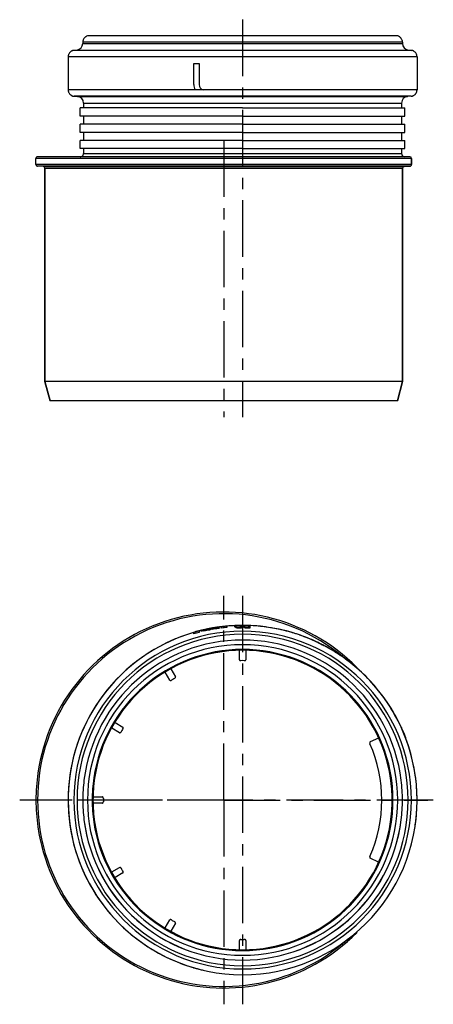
# Model space of a CAD drawing. Header units: millimetres. Extents: x 222 to 738, y 97 to 399.
# Tile 1 of 3: x 222 to 350, y 97 to 399. Entities that reach past the tile are written whole.
import ezdxf

# ---------------------------------------------------------------- set-up
doc = ezdxf.new("R2010")
doc.units = ezdxf.units.MM
doc.header["$LTSCALE"] = 46.255
doc.linetypes.add('CENTER', pattern=[0.6, 0.375, -0.075, 0.075, -0.075])
doc.layers.get('0').update_dxf_attribs({"linetype": 'CONTINUOUS'})
for name, color, linetype in [('9_820_136_new_view_1_BL5', 7, 'CONTINUOUS'), ('9_820_136_oben_3_BL4', 7, 'CONTINUOUS'), ('PR980_201_00_new_view_1_BL0', 7, 'CONTINUOUS'), ('PR980_201_00_oben_3_BL2', 7, 'CONTINUOUS')]:
    doc.layers.add(name, color=color, linetype=linetype)

# ---------------------------------------------------------------- blocks, each defined once
blk = doc.blocks.new('PR980_201_00_NEW_VIEW_1_BL0', base_point=(286.08, 335.83))
at = {"layer": 'PR980_201_00_new_view_1_BL0', "color": 7, "linetype": 'Continuous'}
for p, q in [((338.73, 394.36), (243.33, 394.36)), ((241.88, 392.43), (241.88, 392.02)), ((241.88, 392.43), (241.88, 392.02)), ((340.18, 392.43), (340.18, 392.02)), ((340.18, 392.43), (340.18, 392.02)), ((237.38, 387.93), (237.38, 377.83)), ((237.38, 387.93), (237.38, 377.83)), ((240.13, 390.03), (239.14, 389.91)), ((240.13, 390.03), (239.14, 389.91)), ((341.94, 390.03), (342.93, 389.91)), ((341.94, 390.03), (342.93, 389.91)), ((344.68, 387.93), (344.68, 377.83)), ((344.68, 387.93), (344.68, 377.83)), ((276.05, 379.39), (276.05, 385.87)), ((276.05, 385.87), (277.65, 385.87)), ((277.65, 385.87), (277.65, 379.39)), ((239.21, 375.83), (240.31, 375.74)), ((239.21, 375.83), (240.31, 375.74)), ((342.86, 375.83), (341.76, 375.74)), ((342.86, 375.83), (341.76, 375.74)), ((242.13, 372.23), (241.13, 372.23)), ((241.13, 369.73), (241.13, 372.23)), ((242.13, 373.74), (242.13, 372.23)), ((242.13, 373.74), (242.13, 372.23)), ((291.03, 372.23), (242.13, 372.23)), ((291.03, 372.23), (339.93, 372.23)), ((339.93, 373.74), (339.93, 372.23)), ((339.93, 373.74), (339.93, 372.23)), ((339.93, 372.23), (340.93, 372.23)), ((340.93, 369.73), (340.93, 372.23)), ((242.13, 369.73), (241.13, 369.73)), ((242.13, 369.73), (242.13, 367.23)), ((291.03, 369.73), (242.13, 369.73)), ((242.13, 369.73), (242.13, 367.23)), ((291.03, 369.73), (339.93, 369.73)), ((339.93, 369.73), (339.93, 367.23)), ((339.93, 369.73), (340.93, 369.73)), ((339.93, 369.73), (339.93, 367.23)), ((242.13, 367.23), (241.13, 367.23)), ((241.13, 364.73), (241.13, 367.23)), ((291.03, 367.23), (242.13, 367.23)), ((291.03, 367.23), (339.93, 367.23)), ((339.93, 367.23), (340.93, 367.23)), ((340.93, 364.73), (340.93, 367.23)), ((242.13, 364.73), (241.13, 364.73)), ((242.13, 364.73), (242.13, 362.23)), ((291.03, 364.73), (242.13, 364.73)), ((242.13, 364.73), (242.13, 362.23)), ((291.03, 364.73), (339.93, 364.73)), ((339.93, 364.73), (339.93, 362.23)), ((339.93, 364.73), (340.93, 364.73)), ((339.93, 364.73), (339.93, 362.23)), ((242.13, 362.23), (241.13, 362.23)), ((241.13, 359.73), (241.13, 362.23)), ((291.03, 362.23), (242.13, 362.23)), ((291.03, 362.23), (339.93, 362.23)), ((339.93, 362.23), (340.93, 362.23)), ((340.93, 359.73), (340.93, 362.23)), ((241.13, 357.23), (227.98, 357.23)), ((242.13, 359.73), (241.13, 359.73)), ((340.93, 357.23), (241.13, 357.23)), ((242.13, 359.73), (242.13, 358.23)), ((291.03, 359.73), (242.13, 359.73)), ((242.13, 359.73), (242.13, 358.23)), ((291.03, 359.73), (339.93, 359.73)), ((339.93, 359.73), (339.93, 358.23)), ((339.93, 359.73), (340.93, 359.73)), ((339.93, 359.73), (339.93, 358.23)), ((342.48, 357.23), (340.93, 357.23)), ((227.48, 354.85), (227.48, 356.73)), ((227.48, 354.85), (227.48, 356.73)), ((229.76, 354.26), (227.96, 354.35)), ((229.76, 354.26), (227.96, 354.35)), ((342.51, 354.35), (340.71, 354.26)), ((340.71, 354.26), (342.51, 354.35)), ((342.98, 356.73), (342.98, 354.85)), ((342.98, 354.85), (342.98, 356.73)), ((230.23, 353.76), (230.23, 288.23)), ((230.23, 288.23), (230.23, 353.76)), ((340.23, 353.76), (340.23, 288.23)), ((340.23, 288.23), (340.23, 353.76)), ((230.23, 288.23), (231.84, 282.23)), ((231.84, 282.23), (230.23, 288.23)), ((340.23, 288.23), (230.23, 288.23)), ((340.23, 288.23), (338.62, 282.23)), ((338.62, 282.23), (340.23, 288.23)), ((233.43, 282.23), (231.84, 282.23)), ((337.03, 282.23), (233.43, 282.23)), ((338.62, 282.23), (337.03, 282.23))]:
    blk.add_line(p, q, dxfattribs=at)
at = {"layer": 'PR980_201_00_new_view_1_BL0', "color": 9, "linetype": 'Continuous'}
for p, q in [((244.78, 392.43), (241.88, 392.43)), ((241.88, 392.02), (340.18, 392.02)), ((244.86, 392.43), (244.78, 392.43)), ((337.2, 392.43), (244.86, 392.43)), ((337.28, 392.43), (337.2, 392.43)), ((340.18, 392.43), (337.28, 392.43)), ((344.68, 387.93), (237.38, 387.93)), ((239.66, 389.91), (239.14, 389.91)), ((240.13, 389.91), (239.66, 389.91)), ((240.13, 390.03), (341.94, 390.03)), ((341.94, 389.91), (240.13, 389.91)), ((342.4, 389.91), (341.94, 389.91)), ((342.93, 389.91), (342.4, 389.91)), ((344.68, 377.83), (237.38, 377.83)), ((240.31, 375.83), (239.21, 375.83)), ((341.76, 375.83), (240.31, 375.83)), ((240.31, 375.74), (341.76, 375.74)), ((342.86, 375.83), (341.76, 375.83)), ((242.13, 373.74), (339.93, 373.74)), ((242.13, 358.23), (339.93, 358.23)), ((342.98, 356.73), (227.48, 356.73)), ((342.98, 354.85), (227.48, 354.85)), ((229.76, 354.35), (227.96, 354.35)), ((340.71, 354.35), (229.76, 354.35)), ((229.76, 354.26), (340.71, 354.26)), ((342.51, 354.35), (340.71, 354.35)), ((230.23, 353.76), (233.85, 353.76)), ((233.85, 353.76), (241.43, 353.76)), ((241.43, 353.76), (243.08, 353.76)), ((243.08, 353.76), (245.06, 353.76)), ((245.06, 353.76), (250.47, 353.76)), ((250.47, 353.76), (251.97, 353.76)), ((251.97, 353.76), (262.37, 353.76)), ((262.37, 353.76), (262.64, 353.76)), ((262.64, 353.76), (265.39, 353.76)), ((265.39, 353.76), (266.74, 353.76)), ((266.74, 353.76), (269.34, 353.76)), ((269.34, 353.76), (289.53, 353.76)), ((289.53, 353.76), (292.53, 353.76)), ((292.53, 353.76), (332.68, 353.76)), ((332.68, 353.76), (332.76, 353.76)), ((332.76, 353.76), (340.23, 353.76))]:
    blk.add_line(p, q, dxfattribs=at)
at = {"layer": 'PR980_201_00_new_view_1_BL0', "color": 7, "linetype": 'CENTER'}
blk.add_line((285.23, 362.23), (285.23, 277.23), dxfattribs=at)
at = {"layer": 'PR980_201_00_new_view_1_BL0', "color": 7, "linetype": 'Continuous'}
for centre, radius, start, end in [((243.88, 392.43), 2, 145.9208, 157.8041), ((243.88, 392.43), 2, 145.9643, 157.7731), ((243.88, 392.43), 2, 139.9977, 145.9643), ((243.88, 392.43), 2, 140.0412, 145.9208), ((243.88, 392.43), 2, 128.1579, 140.0412), ((243.88, 392.43), 2, 128.1889, 139.9977), ((243.88, 392.43), 2, 122.9027, 128.1579), ((243.88, 392.43), 2, 122.8672, 128.1889), ((243.88, 392.43), 2, 105.962, 122.9027), ((243.88, 392.43), 2, 105.962, 122.8672), ((338.18, 392.43), 2, 57.0973, 74.038), ((338.18, 392.43), 2, 57.1328, 74.038), ((338.18, 392.43), 2, 51.8421, 57.0973), ((338.18, 392.43), 2, 51.8111, 57.1328), ((338.18, 392.43), 2, 39.9588, 51.8421), ((338.18, 392.43), 2, 40.0023, 51.8111), ((338.18, 392.43), 2, 34.0792, 39.9588), ((338.18, 392.43), 2, 34.0357, 40.0023), ((338.18, 392.43), 2, 22.1959, 34.0792), ((338.18, 392.43), 2, 22.2269, 34.0357), ((239.88, 392.02), 2, 277, 360), ((239.88, 392.02), 2, 277, 360), ((243.88, 392.43), 2, 163.0593, 180), ((243.88, 392.43), 2, 163.0948, 180), ((243.88, 392.43), 2, 157.8041, 163.0593), ((243.88, 392.43), 2, 157.7731, 163.0948), ((338.18, 392.43), 2, 16.9407, 22.1959), ((338.18, 392.43), 2, 16.9052, 22.2269), ((338.18, 392.43), 2, 0, 16.9407), ((338.18, 392.43), 2, 0, 16.9052), ((342.18, 392.02), 2, 180, 263), ((342.18, 392.02), 2, 180, 263), ((239.38, 387.93), 2, 161.0035, 180), ((239.38, 387.93), 2, 161.0537, 180), ((239.38, 387.93), 2, 155.0781, 161.0537), ((239.38, 387.93), 2, 155.1218, 161.0035), ((239.38, 387.93), 2, 141.8506, 155.0781), ((239.38, 387.93), 2, 141.7893, 155.1218), ((239.38, 387.93), 2, 135.1493, 141.8506), ((239.38, 387.93), 2, 135.2105, 141.7893), ((239.38, 387.93), 2, 121.9218, 135.1493), ((239.38, 387.93), 2, 121.8782, 135.2105), ((239.38, 387.93), 2, 115.9462, 121.9218), ((239.38, 387.93), 2, 115.9964, 121.8782), ((239.38, 387.93), 2, 97, 115.9462), ((239.38, 387.93), 2, 97, 115.9964), ((342.68, 387.93), 2, 64.0538, 83), ((342.68, 387.93), 2, 64.0036, 83), ((342.68, 387.93), 2, 58.0782, 64.0538), ((342.68, 387.93), 2, 58.1218, 64.0036), ((342.68, 387.93), 2, 44.8507, 58.0782), ((342.68, 387.93), 2, 44.7895, 58.1218), ((342.68, 387.93), 2, 38.1494, 44.8507), ((342.68, 387.93), 2, 38.2107, 44.7895), ((342.68, 387.93), 2, 24.9219, 38.1494), ((342.68, 387.93), 2, 24.8782, 38.2107), ((342.68, 387.93), 2, 18.9463, 24.9219), ((342.68, 387.93), 2, 18.9965, 24.8782), ((342.68, 387.93), 2, 0, 18.9965), ((342.68, 387.93), 2, 0, 18.9463), ((279.24, 379.39), 3.19, 180, 209.3419), ((279.24, 379.39), 1.59, 180, 258.5337), ((239.38, 377.83), 2, 180, 199.4016), ((239.38, 377.83), 2, 180, 199.4555), ((239.38, 377.83), 2, 199.4016, 205.5235), ((239.38, 377.83), 2, 199.4555, 205.4766), ((239.38, 377.83), 2, 205.5235, 219.0671), ((239.38, 377.83), 2, 205.4766, 219.1329), ((239.38, 377.83), 2, 219.0671, 225.933), ((239.38, 377.83), 2, 219.1329, 225.8672), ((239.38, 377.83), 2, 225.933, 239.4765), ((239.38, 377.83), 2, 225.8672, 239.5234), ((239.38, 377.83), 2, 239.4765, 245.5985), ((239.38, 377.83), 2, 239.5234, 245.5446), ((239.38, 377.83), 2, 245.5446, 265), ((239.38, 377.83), 2, 245.5985, 265), ((240.13, 373.74), 2, 0, 85), ((240.13, 373.74), 2, 0, 85), ((341.93, 373.74), 2, 95, 180), ((341.93, 373.74), 2, 95, 180), ((342.68, 377.83), 2, 275, 294.4015), ((342.68, 377.83), 2, 275, 294.4554), ((342.68, 377.83), 2, 294.4015, 300.5235), ((342.68, 377.83), 2, 294.4554, 300.4766), ((342.68, 377.83), 2, 300.5235, 314.067), ((342.68, 377.83), 2, 300.4766, 314.1328), ((342.68, 377.83), 2, 314.067, 320.9329), ((342.68, 377.83), 2, 314.1328, 320.8671), ((342.68, 377.83), 2, 320.9329, 334.4765), ((342.68, 377.83), 2, 320.8671, 334.5234), ((342.68, 377.83), 2, 334.4765, 340.5984), ((342.68, 377.83), 2, 334.5234, 340.5445), ((342.68, 377.83), 2, 340.5984, 360), ((342.68, 377.83), 2, 340.5445, 360), ((227.98, 356.73), 0.5, 153.0782, 180), ((227.98, 356.73), 0.5, 152.9218, 180), ((227.98, 356.73), 0.5, 144.9277, 153.0782), ((227.98, 356.73), 0.5, 145.0715, 152.9218), ((227.98, 356.73), 0.5, 125.0719, 144.9277), ((227.98, 356.73), 0.5, 124.9281, 145.0715), ((227.98, 356.73), 0.5, 116.9213, 125.0719), ((227.98, 356.73), 0.5, 117.0777, 124.9281), ((227.98, 356.73), 0.5, 90, 117.0777), ((227.98, 356.73), 0.5, 90, 116.9213), ((241.13, 358.23), 1, 270, 292.5), ((241.13, 358.23), 1, 270, 292.5), ((241.13, 358.23), 1, 292.5, 304.301), ((241.13, 358.23), 1, 292.5, 304.301), ((241.13, 358.23), 1, 304.301, 315), ((241.13, 358.23), 1, 304.301, 315), ((241.13, 358.23), 1, 315, 329.1946), ((241.13, 358.23), 1, 315, 329.1946), ((241.13, 358.23), 1, 329.1946, 337.5), ((241.13, 358.23), 1, 329.1946, 337.5), ((241.13, 358.23), 1, 337.5, 360), ((241.13, 358.23), 1, 337.5, 360), ((340.93, 358.23), 1, 180, 270), ((340.93, 358.23), 1, 180, 270), ((342.48, 356.73), 0.5, 0, 90), ((227.98, 354.85), 0.5, 180, 206.0294), ((227.98, 354.85), 0.5, 180, 206.1706), ((227.98, 354.85), 0.5, 206.0294, 213.8986), ((227.98, 354.85), 0.5, 206.1706, 213.7687), ((227.98, 354.85), 0.5, 213.8986, 233.1017), ((227.98, 354.85), 0.5, 213.7687, 233.2316), ((227.98, 354.85), 0.5, 233.1017, 240.971), ((227.98, 354.85), 0.5, 233.2316, 240.8299), ((227.98, 354.85), 0.5, 240.8299, 267), ((227.98, 354.85), 0.5, 240.971, 267), ((229.73, 353.76), 0.5, 0, 87), ((229.73, 353.76), 0.5, 0, 87), ((340.73, 353.76), 0.5, 93, 180), ((340.73, 353.76), 0.5, 93, 180), ((342.48, 354.85), 0.5, 273, 299.1701), ((342.48, 354.85), 0.5, 273, 299.029), ((342.48, 354.85), 0.5, 299.029, 306.8983), ((342.48, 354.85), 0.5, 299.1701, 306.7684), ((342.48, 354.85), 0.5, 306.8983, 326.1014), ((342.48, 354.85), 0.5, 306.7684, 326.2313), ((342.48, 354.85), 0.5, 326.1014, 333.9706), ((342.48, 354.85), 0.5, 326.2313, 333.8294), ((342.48, 354.85), 0.5, 333.9706, 360), ((342.48, 354.85), 0.5, 333.8294, 360)]:
    blk.add_arc(centre, radius, start, end, dxfattribs=at)
blk = doc.blocks.new('9_820_136_NEW_VIEW_1_BL5', base_point=(291.03, 338.29))
at = {"layer": '9_820_136_new_view_1_BL5', "color": 7, "linetype": 'CENTER'}
blk.add_line((291.03, 399.36), (291.03, 277.23), dxfattribs=at)
blk = doc.blocks.new('TC-9_820_136_VA')
at = {"layer": '9_820_136_new_view_1_BL5'}
blk.add_blockref('9_820_136_NEW_VIEW_1_BL5', (0, -56.06), dxfattribs=at)
at = {"layer": 'PR980_201_00_new_view_1_BL0'}
blk.add_blockref('PR980_201_00_NEW_VIEW_1_BL0', (-4.95, -58.52), dxfattribs=at)
blk = doc.blocks.new('PR980_201_00_OBEN_3_BL2', base_point=(285.23, 159.63))
at = {"layer": 'PR980_201_00_oben_3_BL2', "color": 7, "linetype": 'CENTER'}
for q in [(285.23, 222.38), (222.48, 159.63), (347.98, 159.63), (285.23, 96.88)]:
    blk.add_line((285.23, 159.63), q, dxfattribs=at)
at = {"layer": 'PR980_201_00_oben_3_BL2', "color": 7, "linetype": 'Continuous'}
for p, q in [((278.32, 211.73), (278.32, 211.75)), ((278.71, 211.6), (278.71, 211.76)), ((278.72, 211.85), (278.72, 211.82)), ((278.73, 211.77), (278.73, 211.59)), ((279.14, 211.86), (279.14, 211.92)), ((279.79, 212.06), (279.79, 212.09)), ((279.79, 211.83), (279.79, 212)), ((280.04, 212.14), (280.04, 211.71)), ((281.63, 212.02), (281.63, 212.19)), ((281.67, 212.37), (281.67, 212.43)), ((282.32, 212.54), (282.32, 212.57)), ((282.32, 212.31), (282.32, 212.48)), ((282.57, 212.61), (282.57, 212.56)), ((282.57, 212.56), (282.57, 212.18)), ((282.72, 212.21), (282.72, 212.37)), ((282.84, 212.65), (282.88, 212.66)), ((282.89, 212.66), (282.84, 212.65)), ((282.88, 212.66), (282.96, 212.67)), ((283.01, 212.68), (283.08, 212.69)), ((283.05, 212.68), (283.01, 212.68)), ((283.14, 212.7), (283.05, 212.68)), ((283.2, 212.7), (283.2, 212.71)), ((283.2, 212.45), (283.2, 212.7)), ((283.38, 212.73), (283.31, 212.72)), ((283.38, 212.73), (283.43, 212.74)), ((283.45, 212.74), (283.38, 212.73)), ((283.48, 212.75), (283.48, 212.74)), ((283.48, 212.74), (283.48, 212.49)), ((283.96, 212.55), (283.96, 212.39)), ((284.59, 212.82), (284.59, 212.89)), ((284.59, 212.47), (284.59, 212.82)), ((285.77, 213.02), (286.18, 213.06)), ((286.18, 213.06), (286.18, 212.64)), ((288.57, 212.99), (288.57, 213.09)), ((288.91, 213.08), (288.91, 213)), ((290.36, 213.28), (290.36, 213.28)), ((290.36, 212.79), (290.36, 213.23)), ((290.7, 213.28), (290.7, 213.26)), ((290.7, 213.26), (290.7, 212.48)), ((291.16, 213.04), (291.16, 213.15)), ((291.51, 213.12), (291.51, 213.04)), ((292.95, 213.25), (292.95, 213.25)), ((292.95, 212.76), (292.95, 213.2)), ((293.3, 213.23), (293.3, 212.44)), ((276.05, 211.15), (276.46, 211.27)), ((276.05, 211.14), (276.05, 211.15)), ((276.05, 210.71), (276.05, 211.14)), ((277.65, 211.59), (277.65, 211.15)), ((278.3, 211.49), (278.3, 211.67)), ((278.33, 211.67), (278.33, 211.51)), ((279.12, 211.51), (279.12, 211.68)), ((290.03, 205.5), (290.03, 205.62)), ((290.03, 202.73), (290.03, 205.5)), ((292.03, 205.62), (292.03, 205.5)), ((292.03, 205.5), (292.03, 202.73)), ((268.9, 199.96), (268.94, 199.9)), ((268.94, 199.9), (270.35, 197.46)), ((267.2, 198.91), (267.17, 198.96)), ((268.61, 196.46), (267.2, 198.91)), ((250.81, 181.7), (250.7, 181.76)), ((253.2, 180.32), (250.81, 181.7)), ((251.7, 183.49), (251.8, 183.44)), ((251.8, 183.44), (254.2, 182.05)), ((332.84, 178.69), (330.26, 177.51)), ((332.89, 178.71), (332.84, 178.69)), ((245.04, 160.63), (245.1, 160.63)), ((245.1, 160.63), (247.93, 160.63)), ((245.1, 158.63), (245.04, 158.63)), ((247.93, 158.63), (245.1, 158.63)), ((332.83, 140.58), (330.26, 141.75)), ((332.84, 140.58), (332.83, 140.58)), ((332.89, 140.56), (332.84, 140.58)), ((250.7, 137.5), (250.81, 137.57)), ((250.81, 137.57), (253.2, 138.95)), ((254.2, 137.22), (251.8, 135.83)), ((251.8, 135.83), (251.7, 135.77)), ((267.2, 120.36), (268.61, 122.8)), ((270.35, 121.8), (268.94, 119.36)), ((267.17, 120.3), (267.2, 120.36)), ((268.94, 119.36), (268.9, 119.3)), ((290.03, 113.76), (290.03, 116.53)), ((292.03, 116.53), (292.03, 113.76)), ((290.03, 113.64), (290.03, 113.76)), ((292.03, 113.76), (292.03, 113.64))]:
    blk.add_line(p, q, dxfattribs=at)
at = {"layer": 'PR980_201_00_oben_3_BL2', "color": 9, "linetype": 'Continuous'}
for centre, radius, start, end in [((285.23, 159.63), 57.25, 48.2849, 180), ((291.03, 159.63), 51.89, 0, 180), ((291.03, 159.63), 50.91, 0, 180), ((285.23, 159.63), 57.25, 180, 311.7157), ((291.03, 159.63), 51.89, 180, 360), ((291.03, 159.63), 50.91, 180, 360)]:
    blk.add_arc(centre, radius, start, end, dxfattribs=at)
at = {"layer": 'PR980_201_00_oben_3_BL2', "color": 7, "linetype": 'Continuous'}
for centre, radius, start, end in [((285.23, 159.63), 57.75, 44.7993, 171.8084), ((285.23, 159.63), 57.75, 44.8012, 171.8084), ((291.03, 159.63), 53.65, 103.0451, 104.4496), ((291.03, 159.63), 53.65, 103.7158, 104.4496), ((291.03, 159.63), 53.65, 103.6561, 103.8443), ((291.03, 159.63), 53.65, 103.6684, 103.8443), ((291.03, 159.63), 53.57, 103.2713, 103.7438), ((291.03, 159.63), 53.65, 103.2678, 103.7158), ((291.03, 159.63), 53.65, 103.267, 103.7083), ((291.03, 159.63), 53.62, 103.2739, 103.7154), ((291.03, 159.63), 53.56, 103.3038, 103.7154), ((291.03, 159.63), 53.65, 102.8181, 103.2678), ((291.03, 159.63), 53.65, 98.2736, 103.0451), ((291.03, 159.63), 53.65, 102.8477, 102.9859), ((291.03, 159.63), 53.65, 102.8477, 102.9859), ((291.03, 159.63), 53.65, 102.754, 102.9293), ((291.03, 159.63), 53.65, 101.8267, 102.8264), ((291.03, 159.63), 53.65, 102.0989, 102.8264), ((291.03, 159.63), 53.39, 102.1581, 102.8893), ((291.03, 159.63), 53.65, 102.1051, 102.8181), ((291.03, 159.63), 53.62, 102.1052, 102.8179), ((291.03, 159.63), 53.56, 102.1186, 102.8321), ((291.03, 159.63), 53.65, 102.3877, 102.5256), ((291.03, 159.63), 53.65, 102.3877, 102.5256), ((291.03, 159.63), 53.65, 101.6582, 102.5036), ((291.03, 159.63), 53.65, 101.4762, 102.4716), ((291.03, 159.63), 53.65, 101.6582, 102.4716), ((291.03, 159.63), 53.65, 101.6582, 102.4199), ((291.03, 159.63), 53.65, 102.087, 102.2592), ((291.03, 159.63), 53.65, 102.087, 102.2592), ((291.03, 159.63), 53.65, 101.9247, 102.1051), ((291.03, 159.63), 53.65, 101.8262, 101.9247), ((291.03, 159.63), 53.65, 101.6493, 101.8262), ((291.03, 159.63), 53.65, 101.5812, 101.6493), ((281.85, 209.91), 2.56, 125.3667, 130.0834), ((291.03, 159.63), 53.65, 100.656, 101.6283), ((291.03, 159.63), 53.65, 100.7988, 101.6283), ((280.66, 210.26), 1.97, 98.5205, 101.5898), ((291.03, 159.63), 53.65, 101.5159, 101.5812), ((291.03, 159.63), 53.65, 101.4682, 101.5159), ((291.03, 159.63), 53.65, 101.3098, 101.4682), ((291.03, 159.63), 53.65, 100.7726, 101.3107), ((291.03, 159.63), 53.65, 101.1734, 101.3098), ((291.03, 159.63), 53.65, 101.0846, 101.2562), ((291.03, 159.63), 53.65, 101.0846, 101.2562), ((291.03, 159.63), 53.65, 101.0846, 101.2562), ((291.03, 159.63), 53.65, 101.0846, 101.2562), ((291.03, 159.63), 53.65, 100.7715, 101.1734), ((291.03, 159.63), 53.65, 100.5073, 101.0499), ((291.03, 159.63), 53.65, 100.5073, 101.0499), ((291.03, 159.63), 53.65, 100.5073, 101.0499), ((291.03, 159.63), 53.65, 100.5073, 101.0499), ((291.03, 159.63), 53.65, 100.3361, 101.0213), ((291.03, 159.63), 53.65, 100.3361, 101.0213), ((291.03, 159.63), 53.65, 100.656, 100.8274), ((291.03, 159.63), 53.65, 100.4739, 100.7715), ((291.03, 159.63), 53.65, 100.4488, 100.6348), ((291.03, 159.63), 53.65, 100.461, 100.6348), ((291.03, 159.63), 53.65, 100.3722, 100.4739), ((291.03, 159.63), 53.65, 100.1426, 100.4277), ((291.03, 159.63), 53.65, 100.1426, 100.4277), ((291.03, 159.63), 53.65, 100.0665, 100.3722), ((291.03, 159.63), 53.65, 100.0307, 100.1675), ((291.03, 159.63), 53.65, 99.9716, 100.1426), ((291.03, 159.63), 53.65, 100.0307, 100.1447), ((291.03, 159.63), 53.65, 100.0307, 100.1447), ((291.03, 159.63), 53.65, 99.7093, 100.108), ((291.03, 159.63), 53.65, 99.0725, 100.0931), ((291.03, 159.63), 53.65, 99.3424, 100.0931), ((291.03, 159.63), 53.39, 99.3878, 100.1422), ((291.03, 159.63), 53.23, 99.1453, 100.1742), ((291.03, 159.63), 53.65, 99.3475, 100.0665), ((291.03, 159.63), 53.62, 99.3472, 100.0532), ((291.03, 159.63), 53.56, 99.3575, 100.0643), ((291.03, 159.63), 53.65, 99.2887, 99.9716), ((291.03, 159.63), 53.65, 99.4877, 99.9716), ((291.03, 159.63), 53.65, 99.7346, 99.8484), ((291.03, 159.63), 53.65, 99.5571, 99.7304), ((291.03, 159.63), 53.65, 99.3021, 99.5069), ((291.03, 159.63), 53.65, 99.3704, 99.5069), ((291.03, 159.63), 53.65, 99.1691, 99.3475), ((291.03, 159.63), 53.65, 99.0715, 99.1691), ((291.03, 159.63), 53.65, 98.4502, 99.0715), ((291.03, 159.63), 53.65, 98.8909, 99.0613), ((291.03, 159.63), 53.65, 98.8909, 99.0613), ((291.03, 159.63), 53.39, 98.432, 98.951), ((291.03, 159.63), 53.23, 97.6375, 98.9792), ((291.03, 159.63), 53.65, 98.5978, 98.734), ((291.03, 159.63), 53.65, 98.566, 98.7271), ((291.03, 159.63), 53.65, 98.5274, 98.6515), ((291.03, 159.63), 53.65, 98.3667, 98.566), ((291.03, 159.63), 53.65, 98.3649, 98.5274), ((291.03, 159.63), 53.65, 98.3546, 98.5246), ((291.03, 159.63), 53.65, 98.337, 98.4596), ((291.03, 159.63), 53.65, 98.391, 98.4502), ((291.03, 159.63), 53.65, 98.2012, 98.391), ((291.03, 159.64), 53.65, 98.2012, 98.3667), ((291.03, 159.63), 53.65, 98.1818, 98.2736), ((291.03, 159.63), 53.65, 98.0924, 98.2012), ((291.03, 159.63), 53.65, 98.0922, 98.2013), ((291.03, 159.63), 53.65, 96.8994, 98.1818), ((291.03, 159.63), 53.65, 97.6561, 98.1467), ((291.03, 159.63), 53.65, 97.6561, 98.1244), ((291.03, 159.63), 53.65, 97.836, 98.1217), ((291.03, 159.63), 53.65, 96.932, 98.0924), ((291.03, 159.63), 53.39, 97.6136, 98.1315), ((291.03, 159.63), 53.65, 97.5097, 98.0534), ((291.03, 159.63), 53.65, 97.5097, 98.0534), ((291.03, 159.63), 53.65, 97.6455, 98.0534), ((291.03, 159.63), 53.65, 97.6455, 98.0534), ((291.03, 159.63), 53.65, 96.8993, 96.932), ((291.03, 159.63), 53.65, 95.22, 96.8993), ((291.03, 159.63), 53.65, 95.1867, 96.8981), ((291.03, 159.63), 53.65, 95.1867, 96.8981), ((291.03, 159.63), 53.65, 95.6264, 96.8994), ((291.03, 159.63), 53.23, 95.228, 96.9532), ((291.03, 159.63), 53.65, 95.1875, 95.6264), ((291.03, 159.63), 53.65, 95.1875, 95.22), ((291.03, 159.63), 53.65, 79.4342, 95.1875), ((291.03, 159.63), 53.65, 92.5762, 95.1875), ((291.03, 159.63), 53.65, 92.3871, 92.5762), ((289.08, 212.09), 1.16, 104.0501, 113.0794), ((291.03, 159.63), 53.65, 92.1387, 92.3871), ((289.3, 210.03), 3.22, 94.8589, 98.9998), ((287.58, 210.89), 2.18, 48.5154, 56.1873), ((289.62, 211.34), 1.92, 106.0586, 109.6732), ((287.97, 211.37), 1.83, 52.1963, 56.652), ((291.03, 159.63), 53.65, 91.83, 92.1387), ((290.29, 187.96), 25.31, 92.2121, 92.8663), ((286.96, 202.6), 10.13, 76.5663, 78.2391), ((290.58, 200.76), 12.52, 96.0522, 96.8502), ((287.37, 205.48), 7.53, 75.47, 76.8273), ((291.03, 159.63), 53.61, 90.7216, 91.8945), ((291.03, 159.63), 53.17, 90.7276, 91.9101), ((291.03, 159.63), 53.65, 90.7202, 91.83), ((291.03, 159.63), 53.65, 90.721, 91.8313), ((291.03, 159.63), 52.85, 90.3563, 91.8589), ((291.03, 159.63), 53.65, 90.3505, 90.7202), ((291.03, 159.63), 53.65, 90.351, 90.721), ((291.03, 159.63), 53.65, 89.7908, 90.3505), ((291.62, 212.16), 1.12, 101.3828, 110.6514), ((291.03, 159.63), 53.65, 89.6099, 89.7908), ((291.03, 159.63), 53.65, 89.365, 89.6099), ((291.74, 210.1), 3.18, 92.088, 96.2623), ((290.03, 210.85), 2.34, 46.9901, 54.3147), ((292.12, 211.42), 1.85, 103.45, 107.1564), ((290.44, 211.33), 1.96, 50.5053, 54.7627), ((291.03, 159.63), 53.65, 89.0571, 89.365), ((291.67, 188.01), 25.27, 89.4371, 90.0917), ((289.03, 202.44), 10.45, 73.9369, 75.5781), ((292.57, 200.87), 12.39, 93.291, 94.0939), ((289.56, 205.35), 7.79, 72.8841, 74.2123), ((291.03, 159.63), 53.61, 87.9441, 89.117), ((291.03, 159.63), 53.17, 87.9271, 89.1097), ((291.03, 159.63), 53.65, 87.947, 89.0571), ((291.03, 159.63), 53.65, 87.9457, 89.0561), ((291.03, 159.63), 52.85, 87.5389, 89.0418), ((291.03, 159.63), 53.65, 87.5767, 87.947), ((291.03, 159.63), 53.65, 87.5755, 87.9458), ((291.03, 159.63), 53.65, 79.4342, 87.5767), ((291.03, 159.63), 53.65, 82.0423, 84.9025), ((291.03, 159.63), 53.65, 82.0423, 84.9025), ((291.03, 159.63), 53.65, 82.1319, 84.8133), ((291.03, 159.63), 53.65, 82.2216, 84.7242), ((291.03, 159.63), 53.65, 73.093, 79.4342), ((291.03, 159.63), 53.65, 73.093, 79.4342), ((291.03, 159.63), 53.65, 74.8476, 79.433), ((291.03, 159.63), 53.65, 73.6392, 79.433), ((291.03, 159.63), 53.65, 73.6392, 79.433), ((291.03, 159.63), 53.65, 74.8476, 79.2975), ((291.03, 159.63), 53.65, 74.8476, 79.2975), ((291.03, 159.63), 53.65, 106.3894, 180), ((291.03, 159.63), 53.65, 106.3636, 171.8307), ((291.03, 159.63), 49.15, 7.0808, 172.9208), ((291.03, 159.63), 53.65, 112.6103, 112.8329), ((291.03, 159.63), 53.65, 106.3137, 106.3894), ((291.03, 159.63), 53.65, 106.2133, 106.3636), ((291.03, 159.63), 53.65, 106.2133, 106.3137), ((291.03, 159.63), 53.65, 104.4483, 106.213), ((291.03, 159.63), 53.65, 104.5492, 106.2133), ((291.03, 159.63), 53.65, 105.7596, 106.2133), ((291.03, 159.63), 53.23, 104.5657, 106.3456), ((291.03, 159.63), 53.65, 104.4496, 105.7596), ((291.03, 159.63), 53.65, 104.4496, 104.5492), ((291.03, 159.63), 53.39, 103.3168, 103.791), ((291.03, 159.63), 53.41, 103.3434, 103.7563), ((291.03, 159.63), 53.23, 101.9221, 102.9302), ((291.03, 159.63), 53.65, 73.0922, 73.6392), ((291.03, 159.63), 53.65, 72.0008, 73.093), ((291.03, 159.63), 53.65, 72.0008, 73.093), ((291.03, 159.63), 53.65, 61.2198, 72.0008), ((291.03, 159.63), 53.65, 61.2198, 72.0008), ((291.03, 159.64), 53.65, 65.4499, 70.7961), ((291.29, 160.25), 52.98, 65.4342, 67.9941), ((291.03, 159.63), 47.7, 0, 180), ((291.03, 159.63), 46.25, 8.4501, 171.5676), ((291.03, 159.63), 46.25, 8.4604, 171.5558), ((291.03, 159.63), 53.65, 113.8767, 114.1014), ((291.03, 159.63), 53.65, 113.8767, 114.1014), ((291.03, 159.63), 53.65, 57.2669, 61.9435), ((291.03, 159.63), 53.65, 53.7384, 61.2198), ((291.03, 159.63), 53.65, 53.7384, 61.2198), ((291.03, 159.63), 53.65, 57.2657, 61.2199), ((291.03, 159.63), 53.65, 57.2672, 61.2199), ((291.03, 159.63), 46, 8.3933, 171.6219), ((291.03, 159.63), 46, 8.3959, 171.6189), ((291.03, 159.63), 53.65, 56.9056, 57.2657), ((291.03, 159.63), 53.65, 56.9056, 57.2669), ((291.03, 159.63), 53.65, 56.9056, 57.2669), ((291.03, 159.63), 53.65, 53.738, 57.2672), ((291.03, 159.63), 53.65, 52.5164, 53.7384), ((291.03, 159.63), 53.65, 48.3413, 53.7384), ((291.03, 159.63), 42.82, 89.331, 90.669), ((291.03, 159.63), 53.65, 49.0827, 52.517), ((291.03, 159.63), 53.65, 41.179, 52.5164), ((291.03, 159.63), 53.65, 48.3404, 49.0785), ((291.03, 159.63), 53.65, 41.1795, 49.0827), ((291.03, 159.63), 53.65, 45.856, 48.3413), ((291.03, 159.63), 42.82, 119.331, 120.669), ((291.03, 159.63), 53.65, 8.172, 45.856), ((291.03, 159.63), 53.65, 0, 41.179), ((291.67, 160.03), 52.9, 31.1229, 32.7138), ((291.51, 159.93), 53.09, 31.126, 32.7114), ((291.03, 159.63), 53.65, 24.5142, 31.1335), ((291.03, 159.63), 42.82, 149.331, 150.669), ((291.03, 159.63), 42.82, 336.169, 23.831), ((285.23, 159.63), 57.75, 171.8084, 180), ((285.23, 159.63), 57.75, 171.8084, 180), ((285.23, 159.63), 57.75, 171.8296, 180), ((291.03, 159.63), 53.65, 171.8307, 180), ((291.03, 159.63), 46.25, 171.5558, 180), ((291.03, 159.63), 46.25, 171.5676, 180), ((291.03, 159.63), 46.25, 0, 8.4604), ((291.03, 159.63), 46.25, 0, 8.4501), ((291.03, 159.63), 53.65, 0, 8.172), ((291.03, 159.63), 49.15, 172.8538, 180), ((291.03, 159.63), 49.15, 172.9208, 180), ((291.03, 159.63), 46, 171.6189, 180), ((291.03, 159.63), 46, 171.6219, 180), ((291.03, 159.63), 46, 0, 8.3933), ((291.03, 159.63), 46, 0, 8.3959), ((291.03, 159.63), 49.15, 0, 7.0808), ((285.23, 159.63), 57.75, 180, 188.1915), ((285.23, 159.63), 57.75, 180, 188.1704), ((285.23, 159.63), 57.75, 180, 188.1916), ((291.03, 159.63), 53.65, 180, 360), ((291.03, 159.63), 53.65, 180, 188.172), ((291.03, 159.63), 49.15, 180, 187.0808), ((291.03, 159.63), 49.15, 180, 187.1482), ((291.03, 159.63), 47.7, 180, 360), ((291.03, 159.63), 46.25, 180, 188.4501), ((291.03, 159.63), 46.25, 180, 188.4604), ((291.03, 159.63), 46, 180, 188.3933), ((291.03, 159.63), 46, 180, 188.3959), ((291.03, 159.63), 42.82, 179.331, 180.669), ((291.03, 159.63), 46, 351.6219, 360), ((291.03, 159.63), 46, 351.6189, 360), ((291.03, 159.63), 46.25, 351.5676, 360), ((291.03, 159.63), 46.25, 351.5558, 360), ((291.03, 159.63), 49.15, 352.8538, 360), ((291.03, 159.63), 49.15, 352.9208, 360), ((291.03, 159.63), 53.65, 351.8307, 360), ((285.23, 159.63), 57.75, 188.1915, 315.2134), ((285.23, 159.63), 57.75, 188.1916, 315.2115), ((291.03, 159.63), 53.65, 188.172, 253.6364), ((291.03, 159.63), 49.15, 187.0808, 352.9208), ((291.03, 159.63), 49.15, 187.1482, 352.8538), ((291.03, 159.63), 46.25, 188.4501, 351.5676), ((291.03, 159.63), 46.25, 188.4604, 351.5558), ((291.03, 159.63), 46, 188.3933, 351.6219), ((291.03, 159.63), 46, 188.3959, 351.6189), ((291.03, 159.63), 42.82, 209.331, 210.669), ((291.03, 159.63), 42.82, 239.331, 240.669), ((291.03, 159.63), 42.82, 269.331, 270.669), ((291.03, 159.63), 53.65, 253.6364, 253.7867), ((291.03, 159.63), 53.65, 253.7867, 254.2404), ((291.03, 159.63), 53.65, 253.787, 255.5517), ((291.03, 159.63), 53.65, 254.2404, 255.5504), ((291.03, 159.63), 53.65, 255.5504, 256.9549)]:
    blk.add_arc(centre, radius, start, end, dxfattribs=at)
for major_axis, start_param, end_param in [((53.37, 5.46), 1.708316, 1.710333), ((53.65, 0.26), 1.8054, 1.807417), ((33.02, 42.29), 0.902083, 0.903293), ((48.54, -22.84), 2.249771, 2.25098), ((1.37, 53.63), 0.262626, 0.265045), ((49.62, -20.4), 2.197958, 2.200376), ((53.13, 7.44), 1.668765, 1.670781), ((52.85, -9.25), 1.981227, 1.983243), ((14.72, 51.59), 0.503775, 0.516461), ((-24.45, 47.75), -0.247591, -0.234906), ((-3.15, 53.56), 0.176256, 0.178271), ((52.39, -11.54), 2.022217, 2.024635), ((47.55, 24.84), 1.324157, 1.326575), ((-19.66, 49.92), -0.140192, -0.138178), ((53.18, -7.11), 1.936342, 1.938355), ((47.09, 25.72), 1.303588, 1.305601), ((53.22, 6.8), 1.676059, 1.677669), ((28.36, 45.54), 0.789271, 0.790882), ((51.69, 14.38), 1.53095, 1.532158), ((53.44, 4.76), 1.713759, 1.714161), ((6.24, 53.29), 0.348438, 0.348841), ((48.11, -23.74), 2.259843, 2.260648), ((0.23, 53.65), 0.234894, 0.235699), ((46.47, -26.81), 2.324337, 2.324739), ((18.37, 50.41), 0.579776, 0.580178), ((48.87, -22.15), 2.226205, 2.226608), ((-6.27, 53.28), 0.112777, 0.113179), ((28.38, 45.53), 0.771167, 0.773573), ((44.93, 29.32), 1.200555, 1.203559), ((52.18, -12.49), 2.011054, 2.016258), ((50.13, -19.11), 2.139278, 2.144481), ((33.02, 42.29), 0.867145, 0.868345), ((43.07, -31.99), 2.412536, 2.413536), ((25.62, 47.14), 0.699906, 0.701094), ((53.64, -1.05), 1.789235, 1.791733), ((53.34, 5.76), 1.662248, 1.664746), ((19.82, 49.86), 0.579283, 0.579783), ((3.64, 53.53), 0.268513, 0.268913), ((48.96, -21.93), 2.192406, 2.192806), ((53.64, 0.93), 1.753416, 1.754415), ((-1.86, 53.62), 0.165327, 0.166327), ((6.53, 53.25), 0.322276, 0.322675), ((49.95, 19.58), 1.397481, 1.397881), ((51.43, 15.29), 1.481215, 1.482015), ((53.65, -0.24), 1.774591, 1.77539), ((53.29, -6.23), 1.885634, 1.887133), ((53.46, 4.49), 1.68548, 1.686979), ((50.25, 18.8), 1.411012, 1.41221), ((53.45, 4.58), 1.683481, 1.684679), ((52.66, -10.24), 1.959206, 1.961703), ((37.94, 37.94), 0.981855, 0.984352), ((53.51, 3.85), 1.69763, 1.698029), ((-5.05, 53.41), 0.104257, 0.104657), ((28.86, 45.23), 0.766266, 0.766765), ((49.56, 20.55), 1.376078, 1.376577), ((-21.67, 49.08), -0.217517, -0.217017), ((51.33, 15.62), 1.473802, 1.474301), ((5.79, 53.34), 0.304595, 0.306592), ((-12.14, 52.26), -0.031837, -0.02984), ((27.23, 46.23), 0.729246, 0.730845), ((-28.84, 45.24), -0.370499, -0.368901), ((34.37, 41.19), 0.892241, 0.893739), ((51.16, -16.15), 2.073447, 2.074946), ((34.37, 41.19), 0.892241, 0.893739), ((29.8, 44.61), 0.785687, 0.787185), ((-19.66, 49.92), -0.179094, -0.177097), ((44.99, 29.22), 1.19101, 1.193007), ((-14.5, 51.65), -0.07785, -0.076651), ((51.04, 16.53), 1.453369, 1.454568), ((31.48, 43.45), 0.821805, 0.823802), ((-20.53, 49.57), -0.197851, -0.195854), ((-11.01, 52.51), -0.010758, -0.00976), ((50.82, -17.18), 2.092705, 2.093703), ((42.35, -32.94), 2.425579, 2.427975), ((0.97, 53.64), 0.21186, 0.214255), ((47.09, -25.72), 2.264484, 2.26648), ((47.09, 25.72), 1.264706, 1.266703), ((-11.71, 52.36), -0.02477, -0.024271), ((-11.5, 52.4), -0.020697, -0.020198), ((-24.98, 47.48), -0.289923, -0.288924), ((53.18, -7.07), 1.897331, 1.898329), ((-31.35, 43.54), -0.431673, -0.429178), ((35.93, 39.84), 0.926273, 0.928768), ((37.94, -37.94), 2.549052, 2.550549), ((37.94, 37.94), 0.978255, 0.979752), ((37.94, 37.94), 0.978255, 0.979752), ((37.94, -37.94), 2.549052, 2.550549), ((42.88, 32.24), 1.117947, 1.119943), ((50.65, -17.68), 2.098467, 2.100462), ((52.39, -11.54), 1.978928, 1.981322), ((-1.37, 53.63), 0.165889, 0.168284), ((-29.61, 44.74), -0.39328, -0.391284), ((17.72, 50.64), 0.528093, 0.530088), ((-22.42, 48.74), -0.240587, -0.23939), ((53.46, -4.49), 1.844537, 1.846033), ((37.94, -37.94), 2.544669, 2.547162), ((46.98, 25.9), 1.255997, 1.257593), ((17.68, 50.65), 0.524834, 0.525832), ((52.58, 10.64), 1.559373, 1.56057), ((37.94, 37.94), 0.973611, 0.974808), ((17.44, 50.74), 0.519695, 0.520094), ((49.6, -20.45), 2.150509, 2.150908), ((36.75, 39.09), 0.941532, 0.943027), ((53.64, 0.73), 1.744158, 1.744556), ((-16, 51.21), -0.115884, -0.115485), ((-15.63, 51.32), -0.109614, -0.108617), ((53.56, -3.05), 1.814349, 1.814748), ((6.08, 53.3), 0.300226, 0.300625), ((25.89, 46.99), 0.686643, 0.687041), ((52.53, -10.89), 1.958245, 1.958643), ((-1.44, 53.63), 0.143165, 0.155705), ((41.42, 34.09), 1.052008, 1.064547), ((-26.1, 46.87), -0.327095, -0.3259), ((37.94, -37.94), 2.537234, 2.538429), ((53.6, -2.36), 1.793885, 1.796274), ((42.88, 32.24), 1.105193, 1.107184), ((37.94, 37.94), 0.96604, 0.966438), ((52.72, -9.95), 1.938062, 1.93846), ((-7.51, 53.12), 0.038206, 0.0394), ((51.04, 16.53), 1.435031, 1.436225), ((52.98, -8.44), 1.906292, 1.907486), ((52.98, -8.44), 1.906292, 1.907486), ((18.74, 50.27), 0.529941, 0.531929), ((-32.21, 42.91), -0.470807, -0.468818), ((42.35, -32.94), 2.405657, 2.40685), ((53.6, -2.36), 1.788314, 1.789507), ((42.35, -32.94), 2.405259, 2.406452), ((53.3, -6.12), 1.847291, 1.859211), ((52.97, -8.5), 1.895422, 1.903868), ((30.74, 43.97), 0.781661, 0.783649), ((45.2, 28.91), 1.172911, 1.174899), ((53.18, -7.11), 1.874754, 1.876742), ((1.39, 53.63), 0.197875, 0.198671), ((42.65, 32.55), 1.090349, 1.091144), ((-4.43, 53.47), 0.088916, 0.089711), ((46.57, -26.63), 2.260546, 2.261738), ((53.2, 6.92), 1.612618, 1.613016), ((0.31, 53.65), 0.176873, 0.17727), ((-14.65, 51.61), -0.106641, -0.106243), ((32.83, 42.43), 0.827678, 0.828473), ((44.61, -29.8), 2.328876, 2.329671), ((-19.55, 49.96), -0.220637, -0.210721), ((51.56, -14.82), 2.002839, 2.005812), ((53.44, -4.78), 1.81216, 1.815133), ((-8.12, 53.03), -0.005392, -0.004996), ((53.01, -8.25), 1.871628, 1.872024), ((-12.49, 52.17), -0.089335, -0.088543), ((53.62, -1.65), 1.747288, 1.74808), ((-11.35, 52.44), -0.069091, -0.067508), ((35.43, 40.29), 0.865342, 0.866925), ((53.56, 3.09), 1.65728, 1.657675), ((3.12, 53.56), 0.202266, 0.202662), ((52.52, 10.94), 1.508644, 1.509626), ((-18.94, 50.2), -0.217679, -0.216697), ((2.82, 53.58), 0.19468, 0.195867), ((-7.51, 53.12), 0.001695, 0.002883), ((16.95, 50.9), 0.461925, 0.463904), ((10.98, 52.51), 0.346738, 0.348716), ((42.89, -32.23), 2.355845, 2.357428), ((-4.26, 53.48), 0.061108, 0.062691), ((53.58, -2.83), 2.033082, 2.044178), ((-14.1, 51.76), 0.14354, 0.154636), ((47.05, -25.79), 2.479812, 2.488939), ((26.81, 46.47), 0.930898, 0.940025), ((30.04, 44.45), 0.992788, 1.001879), ((12.77, 52.11), 0.638893, 0.647984), ((53.38, -5.35), 2.065372, 2.076397), ((48.59, -22.75), 2.4033, 2.414325), ((11.14, 52.48), 0.453226, 0.45363), ((53.58, -2.77), 1.866511, 1.866914), ((17.11, 50.85), 0.56823, 0.568634), ((-11.35, 52.44), 0.029546, 0.030354), ((0, 53.65), 0.242757, 0.243564), ((-37.94, 37.94), -0.543851, -0.542641), ((53.54, 3.47), 1.748005, 1.748408), ((-10.19, 52.67), 0.050877, 0.051281)]:
    blk.add_ellipse((291.03, 159.63), major_axis=major_axis, ratio=1, start_param=start_param, end_param=end_param, dxfattribs=at)
for points, knots in [([(278.92, 211.9), (278.81, 211.87), (278.59, 211.82), (278.29, 211.75), (278.03, 211.68), (277.84, 211.63), (277.72, 211.6), (277.66, 211.59), (277.65, 211.59)], [0, 0, 0, 0, 0.350217, 0.667594, 0.93604, 1.141183, 1.27026, 1.314462, 1.314462, 1.314462, 1.314462]), ([(280.73, 211.81), (280.64, 211.79), (280.45, 211.79), (280.28, 211.84), (280.2, 211.87)], [0, 0, 0, 0, 0.2945392, 0.5453698, 0.5453698, 0.5453698, 0.5453698]), ([(280.36, 212), (280.43, 211.98), (280.57, 211.96), (280.8, 211.98), (281.02, 212.06), (281.18, 212.18), (281.3, 212.25), (281.31, 212.35), (281.29, 212.36), (281.28, 212.36)], [0, 0, 0, 0, 0.19545, 0.432818, 0.675446, 0.889654, 1.033027, 1.093257, 1.106419, 1.106419, 1.106419, 1.106419]), ([(280.51, 212.24), (280.48, 212.23), (280.44, 212.23), (280.39, 212.21), (280.36, 212.21)], [0, 0, 0, 0, 0.078334, 0.1482087, 0.1482087, 0.1482087, 0.1482087]), ([(281.37, 212.41), (281.42, 212.41), (281.5, 212.45), (281.57, 212.33), (281.43, 212.2), (281.28, 212.05), (281.03, 211.89), (280.84, 211.82), (280.73, 211.81)], [0, 0, 0, 0, 0.139101, 0.204901, 0.353988, 0.599434, 0.901704, 1.210873, 1.210873, 1.210873, 1.210873]), ([(281.28, 212.36), (281.25, 212.37), (281.16, 212.36), (281.07, 212.35), (281, 212.34)], [0, 0, 0, 0, 0.0933007, 0.2817178, 0.2817178, 0.2817178, 0.2817178]), ([(284.59, 212.89), (284.57, 212.89), (284.52, 212.89), (284.4, 212.87), (284.21, 212.85), (283.95, 212.81), (283.67, 212.77), (283.47, 212.75), (283.38, 212.73)], [0, 0, 0, 0, 0.041613, 0.164497, 0.362664, 0.62547, 0.93929, 1.220153, 1.220153, 1.220153, 1.220153]), ([(288.57, 213.09), (288.58, 213.1), (288.59, 213.13), (288.61, 213.15), (288.62, 213.15)], [0, 0, 0, 0, 0.04340678, 0.08404146, 0.08404146, 0.08404146, 0.08404146]), ([(288.62, 212.88), (288.62, 212.9), (288.6, 212.93), (288.58, 212.97), (288.57, 212.99)], [0, 0, 0, 0, 0.0618851, 0.1199441, 0.1199441, 0.1199441, 0.1199441]), ([(288.8, 212.7), (288.77, 212.73), (288.72, 212.79), (288.66, 212.85), (288.62, 212.88)], [0, 0, 0, 0, 0.1262345, 0.2507112, 0.2507112, 0.2507112, 0.2507112]), ([(288.97, 213.15), (288.96, 213.14), (288.94, 213.12), (288.92, 213.1), (288.91, 213.08)], [0, 0, 0, 0, 0.04282402, 0.08834578, 0.08834578, 0.08834578, 0.08834578]), ([(288.91, 213), (288.92, 212.98), (288.94, 212.95), (288.96, 212.91), (288.97, 212.89)], [0, 0, 0, 0, 0.0584968, 0.1202473, 0.1202473, 0.1202473, 0.1202473]), ([(291.16, 213.15), (291.17, 213.16), (291.19, 213.18), (291.21, 213.2), (291.22, 213.21)], [0, 0, 0, 0, 0.04233647, 0.08198932, 0.08198932, 0.08198932, 0.08198932]), ([(291.22, 212.93), (291.21, 212.95), (291.2, 212.99), (291.18, 213.03), (291.16, 213.04)], [0, 0, 0, 0, 0.0630706, 0.1223173, 0.1223173, 0.1223173, 0.1223173]), ([(291.4, 212.75), (291.37, 212.78), (291.31, 212.84), (291.25, 212.91), (291.22, 212.93)], [0, 0, 0, 0, 0.1292363, 0.2567487, 0.2567487, 0.2567487, 0.2567487]), ([(291.57, 213.19), (291.56, 213.18), (291.54, 213.16), (291.52, 213.14), (291.51, 213.12)], [0, 0, 0, 0, 0.04179699, 0.08621323, 0.08621323, 0.08621323, 0.08621323]), ([(291.51, 213.04), (291.52, 213.02), (291.54, 212.99), (291.56, 212.95), (291.57, 212.93)], [0, 0, 0, 0, 0.0596924, 0.1226514, 0.1226514, 0.1226514, 0.1226514]), ([(313.32, 208.43), (313.47, 208.36), (313.97, 208.14), (314.68, 207.79), (315.48, 207.39), (315.81, 207.22), (316.21, 207.01), (315.81, 207.22), (315.49, 207.39), (314.69, 207.79), (313.97, 208.13), (313.47, 208.36), (313.32, 208.43)], [0, 0, 0, 0, 0.492385, 1.630861, 2.459944, 2.959833, 3.12866, 3.29411, 3.790979, 4.619208, 5.758287, 6.257481, 6.257481, 6.257481, 6.257481]), ([(290.03, 202.73), (290.03, 202.69), (290.07, 202.6), (290.19, 202.52), (290.35, 202.46), (290.47, 202.45), (290.53, 202.45)], [0, 0, 0, 0, 0.1213956, 0.2671048, 0.4393929, 0.6228018, 0.6228018, 0.6228018, 0.6228018]), ([(291.53, 202.45), (291.59, 202.45), (291.71, 202.46), (291.87, 202.52), (291.99, 202.6), (292.03, 202.69), (292.03, 202.73)], [0, 0, 0, 0, 0.1834088, 0.355697, 0.5014061, 0.6228018, 0.6228018, 0.6228018, 0.6228018]), ([(270.05, 196.97), (270.11, 197), (270.21, 197.07), (270.32, 197.19), (270.38, 197.33), (270.37, 197.42), (270.35, 197.46)], [0, 0, 0, 0, 0.1834088, 0.355697, 0.5014061, 0.6228018, 0.6228018, 0.6228018, 0.6228018]), ([(268.61, 196.46), (268.64, 196.42), (268.71, 196.37), (268.86, 196.35), (269.03, 196.39), (269.14, 196.44), (269.19, 196.47)], [0, 0, 0, 0, 0.1213956, 0.2671048, 0.4393929, 0.6228018, 0.6228018, 0.6228018, 0.6228018]), ([(254.2, 181.48), (254.23, 181.53), (254.28, 181.64), (254.31, 181.8), (254.3, 181.95), (254.24, 182.03), (254.2, 182.05)], [0, 0, 0, 0, 0.1834088, 0.355697, 0.5014061, 0.6228018, 0.6228018, 0.6228018, 0.6228018]), ([(339.85, 181.89), (339.85, 181.88), (339.98, 181.6), (340.2, 181.1), (340.5, 180.39), (340.74, 179.81), (340.94, 179.31), (341.03, 179.09), (341.13, 178.82), (341.03, 179.09), (340.95, 179.29), (340.76, 179.76), (340.54, 180.3), (340.26, 180.97), (340.02, 181.51), (339.88, 181.83), (339.85, 181.89)], [0, 0, 0, 0, 0.048185, 0.905862, 1.666803, 2.324892, 2.838443, 3.165866, 3.270125, 3.386869, 3.690456, 4.156358, 4.76891, 5.501977, 6.321416, 6.54136, 6.54136, 6.54136, 6.54136]), ([(253.2, 180.32), (253.24, 180.3), (253.34, 180.28), (253.47, 180.35), (253.6, 180.46), (253.67, 180.56), (253.7, 180.61)], [0, 0, 0, 0, 0.1213956, 0.2671048, 0.4393929, 0.6228018, 0.6228018, 0.6228018, 0.6228018]), ([(330.26, 177.51), (330.23, 177.49), (330.16, 177.42), (330.13, 177.27), (330.14, 177.11), (330.18, 176.99), (330.21, 176.93)], [0, 0, 0, 0, 0.1223149, 0.2698983, 0.4434465, 0.6270772, 0.6270772, 0.6270772, 0.6270772]), ([(248.21, 160.13), (248.21, 160.19), (248.2, 160.31), (248.15, 160.47), (248.06, 160.6), (247.97, 160.63), (247.93, 160.63)], [0, 0, 0, 0, 0.1834088, 0.355697, 0.5014061, 0.6228018, 0.6228018, 0.6228018, 0.6228018]), ([(247.93, 158.63), (247.97, 158.63), (248.06, 158.67), (248.15, 158.79), (248.2, 158.95), (248.21, 159.07), (248.21, 159.13)], [0, 0, 0, 0, 0.1213956, 0.2671048, 0.4393929, 0.6228018, 0.6228018, 0.6228018, 0.6228018]), ([(330.21, 142.33), (330.18, 142.27), (330.14, 142.16), (330.13, 141.99), (330.16, 141.84), (330.23, 141.77), (330.26, 141.75)], [0, 0, 0, 0, 0.1836307, 0.3571789, 0.5047623, 0.6270772, 0.6270772, 0.6270772, 0.6270772]), ([(253.7, 138.65), (253.67, 138.71), (253.6, 138.81), (253.47, 138.92), (253.34, 138.98), (253.24, 138.97), (253.2, 138.95)], [0, 0, 0, 0, 0.1834088, 0.355697, 0.5014061, 0.6228018, 0.6228018, 0.6228018, 0.6228018]), ([(254.2, 137.22), (254.24, 137.24), (254.3, 137.31), (254.31, 137.46), (254.28, 137.63), (254.23, 137.74), (254.2, 137.79)], [0, 0, 0, 0, 0.1213956, 0.2671048, 0.4393929, 0.6228018, 0.6228018, 0.6228018, 0.6228018]), ([(269.19, 122.8), (269.14, 122.83), (269.03, 122.88), (268.86, 122.91), (268.71, 122.9), (268.64, 122.84), (268.61, 122.8)], [0, 0, 0, 0, 0.1834088, 0.355697, 0.5014061, 0.6228018, 0.6228018, 0.6228018, 0.6228018]), ([(270.35, 121.8), (270.37, 121.84), (270.38, 121.94), (270.32, 122.07), (270.21, 122.2), (270.11, 122.27), (270.05, 122.3)], [0, 0, 0, 0, 0.1213956, 0.2671048, 0.4393929, 0.6228018, 0.6228018, 0.6228018, 0.6228018]), ([(290.53, 116.81), (290.47, 116.81), (290.35, 116.8), (290.19, 116.75), (290.07, 116.66), (290.03, 116.57), (290.03, 116.53)], [0, 0, 0, 0, 0.1834088, 0.355697, 0.5014061, 0.6228018, 0.6228018, 0.6228018, 0.6228018]), ([(292.03, 116.53), (292.03, 116.57), (291.99, 116.66), (291.87, 116.75), (291.71, 116.8), (291.59, 116.81), (291.53, 116.81)], [0, 0, 0, 0, 0.1213956, 0.2671048, 0.4393929, 0.6228018, 0.6228018, 0.6228018, 0.6228018])]:
    blk.add_open_spline(points, degree=3, knots=knots, dxfattribs=at)
blk = doc.blocks.new('9_820_136_OBEN_3_BL4', base_point=(286.08, 159.63))
at = {"layer": '9_820_136_oben_3_BL4', "color": 7, "linetype": 'CENTER'}
for p, q in [((291.03, 222.38), (291.03, 96.88)), ((349.68, 159.63), (222.48, 159.63))]:
    blk.add_line(p, q, dxfattribs=at)
blk = doc.blocks.new('TC-9_820_136_DS')
at = {"layer": '9_820_136_oben_3_BL4'}
blk.add_blockref('9_820_136_OBEN_3_BL4', (-4.95, 0), dxfattribs=at)
at = {"layer": 'PR980_201_00_oben_3_BL2'}
blk.add_blockref('PR980_201_00_OBEN_3_BL2', (-5.8, 0), dxfattribs=at)

msp = doc.modelspace()

# ---------------------------------------------------------------- block references
for name, p in [('TC-9_820_136_VA', (291.03, 394.36)), ('TC-9_820_136_DS', (291.03, 159.63))]:
    msp.add_blockref(name, p)

doc.saveas('drawing.dxf')
